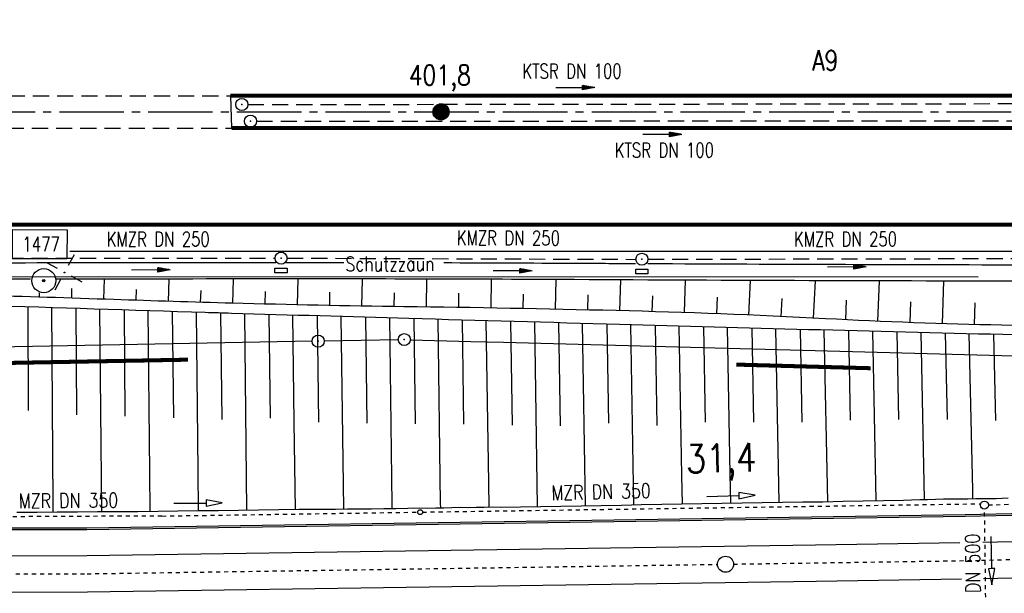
# Model space of a CAD drawing. Extents: x 0 to 1135, y 0 to 420.
# Tile 43 of 80: x 723 to 845, y 161 to 232. Entities that reach past the tile are written whole.
import ezdxf
from ezdxf.enums import TextEntityAlignment as Align

# ---------------------------------------------------------------- set-up
doc = ezdxf.new("R2010")
doc.units = 0
doc.header["$LTSCALE"] = 2
doc.header["$MEASUREMENT"] = 0
for name, pattern in [('ACAD_ISO03W100', [0.5, 0.25, -0.25]), ('ACAD_ISO10W100W', [0.5, 0.25, -0.25]), ('ACHSE', [5.5, 4, -0.5, 0.5, -0.5]), ('AUSGEZOGEN', [0]), ('GEMEINDE', [3.5, 2, -0.5, 0.5, -0.5]), ('GESTRICH-X2', [1.5, 1, -0.5]), ('STRICHLINIEX2', [0.5, 0.25, -0.25])]:
    doc.linetypes.add(name, pattern=pattern)
doc.layers.get('0').update_dxf_attribs({"color": 8, "linetype": 'AUSGEZOGEN'})
for name, color, linetype in [('ACHSETOP', 250, 'ACHSE'), ('Bahnachse', 7, 'CONTINUOUS'), ('BAUWOTOP', 250, 'AUSGEZOGEN'), ('BOESCHG', 8, 'AUSGEZOGEN'), ('Böschungen', 15, 'CONTINUOUS'), ('Durchlaesse', 15, 'CONTINUOUS'), ('FBRTOP', 8, 'AUSGEZOGEN'), ('GEMEINGRZ', 8, 'GEMEINDE'), ('Gleisachsen', 7, 'CONTINUOUS'), ('GRENZL-BAB', 7, 'AUSGEZOGEN'), ('GRENZP-BAB', 7, 'AUSGEZOGEN'), ('HEKT_B', 250, 'CONTINUOUS'), ('Kabelanlagen', 15, 'CONTINUOUS'), ('KANAL', 200, 'GESTRICH-X2'), ('MS-UEBERFAHRT', 8, 'GESTRICH-X2'), ('MULDE', 8, 'AUSGEZOGEN'), ('NETZ', 250, 'AUSGEZOGEN'), ('PFEIL', 200, 'CONTINUOUS'), ('PP', 8, 'AUSGEZOGEN'), ('SCHRIFT', 8, 'AUSGEZOGEN'), ('SCHSYMBOL', 200, 'AUSGEZOGEN'), ('TEXTO', 200, 'CONTINUOUS'), ('Tiefenentwaesserung_und_Sammell', 15, 'CONTINUOUS')]:
    doc.layers.add(name, color=color, linetype=linetype)
doc.styles.add('ROMANS', font='romans.shx', dxfattribs={"width": 0.8})

# ---------------------------------------------------------------- blocks, each defined once
blk = doc.blocks.new('IKR')
at = {"color": 0}
for p, q in [((0, 1), (0, 2.5)), ((-2.5, 0), (-1, 0)), ((1, 0), (2.5, 0)), ((0, -2.5), (0, -1))]:
    blk.add_line(p, q, dxfattribs=at)
blk.add_circle((0, 0), 0.05, dxfattribs=at)
blk.add_point((0, 0), dxfattribs=at)
blk = doc.blocks.new('*X17')
at = {"color": 0}
for p, q in [((212.23, 257.39), (213.24, 258.4)), ((212.24, 257.33), (213.31, 258.4)), ((212.24, 257.47), (213.17, 258.4)), ((212.24, 257.26), (213.37, 258.39)), ((212.24, 257.55), (213.09, 258.39)), ((212.25, 257.2), (213.43, 258.38)), ((212.26, 257.63), (213, 258.37)), ((212.27, 257.14), (213.49, 258.37)), ((212.28, 257.09), (213.55, 258.35)), ((212.29, 257.73), (212.9, 258.35)), ((212.3, 257.04), (213.6, 258.33)), ((212.32, 256.99), (213.65, 258.31)), ((212.34, 257.86), (212.78, 258.29)), ((212.35, 256.94), (213.69, 258.29)), ((212.37, 256.9), (213.74, 258.26)), ((212.4, 256.85), (213.78, 258.24)), ((212.43, 256.81), (213.83, 258.21)), ((212.46, 256.77), (213.86, 258.18)), ((212.49, 256.73), (213.9, 258.14)), ((212.53, 256.7), (213.94, 258.11)), ((212.56, 256.66), (213.97, 258.07)), ((212.6, 256.63), (214.01, 258.03)), ((212.64, 256.6), (214.04, 257.99)), ((212.68, 256.57), (214.07, 257.95)), ((212.73, 256.54), (214.09, 257.91)), ((212.77, 256.52), (214.12, 257.86)), ((212.82, 256.49), (214.14, 257.82)), ((212.87, 256.47), (214.16, 257.77)), ((212.92, 256.45), (214.18, 257.72)), ((212.97, 256.44), (214.2, 257.66)), ((213.03, 256.42), (214.21, 257.6)), ((213.09, 256.41), (214.22, 257.54)), ((213.16, 256.41), (214.23, 257.48)), ((213.22, 256.4), (214.23, 257.41)), ((213.3, 256.41), (214.23, 257.34)), ((213.38, 256.41), (214.22, 257.26)), ((213.46, 256.43), (214.2, 257.17)), ((213.56, 256.46), (214.18, 257.07)), ((213.69, 256.51), (214.12, 256.95))]:
    blk.add_line(p, q, dxfattribs=at)
blk = doc.blocks.new('SRMAST2')
at = {"color": 0}
blk.add_circle((0, 0), 0.999, dxfattribs=at)
blk.add_point((0, 0), dxfattribs=at)
blk.add_blockref('*X17', (-213.23, -257.4))
blk = doc.blocks.new('PKT')
at = {"color": 0}
blk.add_circle((0, 0), 0.15, dxfattribs=at)
blk.add_point((0, 0), dxfattribs=at)
blk = doc.blocks.new('PP')
at = {"color": 0}
blk.add_circle((0, -0.01), 1.49, dxfattribs=at)
blk.add_point((0, 0), dxfattribs=at)
blk = doc.blocks.new('GST')
at = {"color": 0}
blk.add_circle((0, 0), 0.75, dxfattribs=at)
blk.add_point((0, 0), dxfattribs=at)
blk = doc.blocks.new('17')
blk.add_lwpolyline([(-0.76, -1.22), (0.75, -1.22), (0.75, -1.8), (-0.76, -1.8)], close=True)
blk.add_blockref('GST', (0, 0))
blk = doc.blocks.new('10')
blk.add_blockref('GST', (0, 0))
blk = doc.blocks.new('PFEIL2')
at = {"color": 0}
for p, q in [((0.88, 0), (-2.4, -0.01)), ((0.88, -0.27), (0.88, 0.28)), ((0.88, 0.28), (2.43, 0.01)), ((0.91, 0.27), (0.88, 0.26)), ((0.97, 0.26), (0.88, 0.25)), ((1.02, 0.25), (0.88, 0.23)), ((1.07, 0.24), (0.88, 0.21)), ((1.13, 0.23), (0.88, 0.19)), ((1.18, 0.22), (0.88, 0.17)), ((1.24, 0.21), (0.88, 0.15)), ((1.29, 0.21), (0.88, 0.14)), ((1.34, 0.2), (0.88, 0.12)), ((1.4, 0.19), (0.88, 0.1)), ((1.45, 0.18), (0.88, 0.08)), ((1.51, 0.17), (0.88, 0.06)), ((1.56, 0.16), (0.88, 0.04)), ((1.61, 0.15), (0.88, 0.02)), ((1.67, 0.14), (0.88, 0.01)), ((1.72, 0.13), (0.88, -0.01)), ((1.78, 0.12), (0.88, -0.03)), ((1.83, 0.11), (0.88, -0.05)), ((1.88, 0.1), (0.88, -0.07)), ((1.94, 0.09), (0.88, -0.09)), ((2.05, 0.08), (0.88, -0.12)), ((1.99, 0.08), (0.88, -0.11)), ((2.1, 0.07), (0.88, -0.14)), ((2.15, 0.06), (0.88, -0.16)), ((2.21, 0.05), (0.88, -0.18)), ((2.26, 0.04), (0.88, -0.2)), ((2.32, 0.03), (0.88, -0.22)), ((2.37, 0.02), (0.88, -0.23)), ((2.42, 0.01), (0.88, -0.25)), ((2.43, 0.01), (0.88, -0.27))]:
    blk.add_line(p, q, dxfattribs=at)

msp = doc.modelspace()

# ---------------------------------------------------------------- linework, layer by layer
at = {"layer": 'ACHSETOP', "flags": 128}
msp.add_lwpolyline([(25, 241.99), (26.31, 241.79), (51.07, 238.28), (75.86, 235.09), (100.69, 232.2), (125.56, 229.63), (150.46, 227.38), (175.38, 225.43), (200.33, 223.8), (225.3, 222.49), (250.28, 221.49), (275.27, 220.81), (300.26, 220.44), (316.99, 220.37), (325.26, 220.37), (350.26, 220.37), (375.26, 220.37), (400.26, 220.37), (425.26, 220.37), (575.26, 220.37), (825.26, 220.37), (950, 220.37)], dxfattribs=at)
at = {"layer": 'Bahnachse', "linetype": 'ACAD_ISO10W100W'}
for points in [[(842.26, 164.79), (861.08, 165.24)], [(711.54, 163.07), (731.38, 163.11), (809.53, 164.28)], [(811.53, 164.31), (842.26, 164.77)]]:
    msp.add_lwpolyline(points, dxfattribs=at)
at = {"layer": 'Bahnachse', "linetype": 'Continuous'}
msp.add_circle((810.53, 164.29), 1, dxfattribs=at)
at = {"layer": 'BAUWOTOP', "color": 8, "flags": 128}
msp.add_lwpolyline([(618.58, 199.97), (841.85, 199.92)], dxfattribs=at)
at = {"layer": 'BOESCHG'}
for p, q in [((733.5, 199.64), (733.42, 197.15)), ((741.5, 199.65), (741.42, 196.88)), ((749.49, 199.65), (749.41, 196.65)), ((757.48, 199.66), (757.41, 196.45)), ((765.46, 199.65), (765.41, 196.3)), ((773.46, 199.64), (773.41, 196.19)), ((781.47, 199.62), (781.41, 196.06)), ((789.48, 199.58), (789.4, 195.91)), ((797.5, 199.54), (797.4, 195.72)), ((805.54, 199.51), (805.4, 195.48)), ((813.58, 199.47), (813.39, 195.18)), ((821.62, 199.44), (821.38, 194.8)), ((829.59, 199.42), (829.37, 194.41)), ((837.53, 199.4), (837.37, 194.12)), ((725.44, 197.93), (725.42, 197.4)), ((729.46, 198.46), (729.42, 197.28)), ((737.46, 198.33), (737.42, 197.01)), ((745.46, 198.21), (745.41, 196.76)), ((753.45, 198.1), (753.41, 196.55)), ((761.44, 198.01), (761.41, 196.37)), ((769.43, 197.94), (769.41, 196.24)), ((777.43, 197.88), (777.41, 196.13)), ((785.44, 197.79), (785.41, 195.99)), ((793.45, 197.69), (793.4, 195.82)), ((801.46, 197.57), (801.4, 195.61)), ((809.48, 197.42), (809.4, 195.34)), ((817.49, 197.23), (817.39, 195)), ((825.5, 197.01), (825.38, 194.6)), ((833.47, 196.83), (833.37, 194.25)), ((841.43, 196.7), (841.37, 194.01))]:
    msp.add_line(p, q, dxfattribs=at)
msp.add_lwpolyline([(950, 191.04, 0.001548), (930.54, 191.11, -0.002849), (919.22, 191.18, -0.005523), (911.76, 191.35, 0.002908), (897.58, 191.75, 0.001866), (867.71, 192.31, -0.002443), (844.89, 192.76, -0.000416), (820.81, 193.37, -0.000428), (797.39, 194.01, -0.000176), (771.27, 194.75, -0.000209), (749.29, 195.39, -0.000522), (746.02, 195.49, -0.000062), (718.49, 196.37, -0.004496)], format="xyb", dxfattribs=at)
at = {"layer": 'Böschungen', "linetype": 'Continuous'}
for points in [[(724.03, 196.19), (724.08, 183.34)], [(727.1, 183.95), (727.02, 196.1)], [(729.96, 196), (730.08, 182.83)], [(733.18, 170.8), (732.96, 195.91)], [(735.95, 195.81), (736.07, 182.63)], [(739.14, 175.71), (738.94, 195.72)], [(741.94, 195.62), (742.07, 182.43)], [(745.14, 175.85), (744.93, 195.53)], [(747.92, 195.43), (748.07, 182.24)], [(751.19, 171), (750.92, 195.35)], [(753.91, 195.26), (754.06, 182.38)], [(757.06, 181.91), (756.9, 195.17)], [(759.9, 195.08), (760.06, 181.89)], [(763.2, 171.16), (762.89, 194.99)], [(765.89, 194.91), (766.06, 181.79)], [(769.2, 171.69), (768.89, 194.82)], [(771.89, 194.74), (772.06, 181.69)], [(775.2, 171.84), (774.88, 194.65)], [(777.88, 194.56), (778.06, 181.65)], [(781.17, 174.39), (780.87, 194.48)], [(783.87, 194.39), (784.06, 181.55)], [(787.21, 171.47), (786.87, 194.31)], [(789.81, 194.22), (790.01, 181.45)], [(793.17, 171.57), (792.81, 194.14)], [(795.8, 194.06), (796, 181.77)], [(799.17, 171.67), (798.8, 193.97)], [(801.8, 193.89), (802.01, 181.51)], [(805.12, 175.3), (804.79, 193.81)], [(807.78, 193.72), (808, 181.9)], [(811.12, 175.44), (810.78, 193.64)], [(813.78, 193.56), (814, 181.9)], [(817.19, 171.96), (816.78, 193.48)], [(819.78, 193.4), (820, 181.9)], [(823.19, 172.07), (822.77, 193.32)], [(825.77, 193.24), (825.99, 182.15)], [(829.2, 172.18), (828.77, 193.17)], [(831.77, 193.09), (831.99, 182.22)], [(835.2, 172.33), (834.76, 193.01)], [(837.75, 192.94), (837.99, 182.22)], [(841.18, 173.48), (840.74, 192.86)], [(843.74, 192.79), (843.99, 182.1)], [(727.17, 171.83), (727.1, 183.95)], [(757.2, 171.06), (757.06, 181.91)], [(745.19, 170.95), (745.14, 175.85)], [(739.18, 170.85), (739.14, 175.71)], [(805.18, 171.77), (805.12, 175.3)], [(811.18, 171.88), (811.12, 175.44)], [(781.21, 171.36), (781.17, 174.39)], [(841.2, 172.44), (841.18, 173.48)], [(722.68, 170.76), (725.18, 170.75), (727.68, 170.78), (730.18, 170.77), (732.68, 170.81), (735.18, 170.85), (737.68, 170.84), (740.19, 170.88), (742.64, 170.92), (745.14, 170.95), (747.64, 170.94), (750.14, 170.98), (752.64, 171.02), (755.14, 171.06), (757.65, 171.1), (759.15, 171.11), (760.65, 171.12), (762.15, 171.13), (763.65, 171.15), (765.15, 171.16), (766.65, 171.17), (768.15, 171.19), (769.65, 171.2), (771.15, 171.26), (772.61, 171.28), (773.61, 171.25), (774.61, 171.28), (775.61, 171.3), (776.61, 171.33), (777.61, 171.35), (778.61, 171.33), (779.61, 171.35), (780.61, 171.38), (781.61, 171.4), (782.61, 171.38), (785.11, 171.42), (787.61, 171.46), (790.12, 171.49), (792.62, 171.53), (795.12, 171.57), (797.62, 171.61), (800.12, 171.7), (802.63, 171.74), (805.08, 171.78), (807.58, 171.81), (810.08, 171.85), (812.58, 171.89), (815.08, 171.93), (817.59, 171.97), (820.09, 172.01), (822.59, 172.04), (825.09, 172.13), (827.59, 172.17), (830.1, 172.21), (832.6, 172.25), (833.6, 172.27), (834.6, 172.3), (835.55, 172.32), (836.55, 172.35), (837.55, 172.38), (838.55, 172.4), (839.55, 172.38), (840.55, 172.4), (841.55, 172.43), (842.56, 172.45), (844.06, 172.46), (845.56, 172.53)], [(727.18, 170.75), (727.17, 171.83)], [(769.2, 171.21), (769.2, 171.69)], [(775.21, 171.31), (775.2, 171.84)]]:
    msp.add_lwpolyline(points, dxfattribs=at)
at = {"layer": 'Durchlaesse', "linetype": 'STRICHLINIEX2'}
for p, q in [((842.81, 158.21), (842.64, 171.12)), ((842.65, 170.39), (842.65, 170.49))]:
    msp.add_line(p, q, dxfattribs=at)
at = {"layer": 'Durchlaesse', "linetype": 'Continuous'}
msp.add_lwpolyline([(843.42, 167.74), (843.51, 163.75), (843.11, 163.74), (843.56, 161.75), (843.91, 163.75), (843.51, 163.75)], dxfattribs=at)
at = {"layer": 'FBRTOP'}
msp.add_line((749.14, 222.37), (749.28, 218.37), dxfattribs=at)
at = {"layer": 'FBRTOP', "const_width": 0.5}
for points in [[(749.14, 222.37, -0.000001), (825.26, 222.37), (950, 222.37)], [(749.28, 218.37, -0.000001), (825.26, 218.37), (950, 218.37)]]:
    msp.add_lwpolyline(points, format="xyb", dxfattribs=at)
msp.add_lwpolyline([(287.58, 206.63), (300.13, 206.44), (316.96, 206.37), (325.26, 206.37), (350.26, 206.37), (375.26, 206.37), (400.26, 206.37), (425.26, 206.37), (575.26, 206.37), (825.26, 206.37), (950, 206.37)], dxfattribs=at)
at = {"layer": 'FBRTOP'}
msp.add_lwpolyline([(729.24, 203.12), (825.26, 203.12), (950, 203.12)], dxfattribs=at)
at = {"layer": 'GEMEINGRZ', "const_width": 0.5}
for points in [[(743.9, 189.65), (721.87, 189.25)], [(811.85, 189.04), (828.53, 188.59)]]:
    msp.add_lwpolyline(points, dxfattribs=at)
at = {"layer": 'Gleisachsen', "linetype": 'Continuous'}
for p, q in [((842.44, 167.04), (923.64, 168.99)), ((731.35, 165.36), (821.7, 166.71)), ((821.7, 166.71), (839.58, 166.98)), ((721.73, 165.34), (731.35, 165.36)), ((842.52, 162.54), (923.75, 164.49)), ((821.76, 162.21), (839.78, 162.48)), ((731.42, 160.86), (821.76, 162.21)), ((721.74, 160.84), (731.42, 160.86))]:
    msp.add_line(p, q, dxfattribs=at)
at = {"layer": 'GRENZL-BAB'}
for p, q in [((759.27, 191.93), (634.44, 189.65)), ((769.95, 192.12), (760.77, 191.96)), ((771.45, 192.12), (778.94, 191.92)), ((778.94, 191.92), (782.98, 191.81)), ((782.98, 191.81), (857.47, 189.81))]:
    msp.add_line(p, q, dxfattribs=at)
at = {"layer": 'Kabelanlagen', "linetype": 'Continuous'}
for p, q in [((840.24, 170.45), (923.56, 172.45)), ((840.25, 170.24), (923.56, 172.24)), ((731.33, 168.82), (840.24, 170.45)), ((731.34, 168.61), (840.25, 170.24)), ((709.27, 168.78), (731.34, 168.82)), ((709.27, 168.57), (731.34, 168.61))]:
    msp.add_line(p, q, dxfattribs=at)
at = {"layer": 'KANAL'}
for p, q in [((751.3, 221.28), (853.51, 221.4)), ((752.38, 219.21), (853.68, 219.28)), ((706.49, 202.21), (754.68, 202.23)), ((756.17, 202.24), (799.4, 202.09)), ((800.9, 202.1), (850.19, 202.2))]:
    msp.add_line(p, q, dxfattribs=at)
at = {"layer": 'MS-UEBERFAHRT', "flags": 128}
for points in [[(613.66, 222.37, 0.000001), (700.26, 222.37, -0.000001), (749.14, 222.37)], [(613.53, 218.37, 0.000001), (700.26, 218.37, -0.000001), (749.28, 218.37)]]:
    msp.add_lwpolyline(points, format="xyb", dxfattribs=at)
at = {"layer": 'MULDE'}
for points in [[(402.17, 240.74, 0.000005), (413.43, 240.74, 0.000006), (421.55, 240.73, 0), (450.36, 240.73, 0.000007), (451.86, 240.73), (463.17, 240.72, 0.000006), (493.06, 240.72, 0.000025), (500.11, 240.72, 0.000589), (500.47, 240.72, 0.000017), (513.16, 240.75, 0.001441), (540.28, 240.89, -0.004051), (549.92, 240.89, -0.002327), (552.3, 240.86, 0.000509), (563.18, 240.68, 0.000608), (574.06, 240.53, 0.011247), (574.65, 240.53, 0.026637), (574.66, 240.53, 0.000678), (575.14, 240.6, 0.037681), (577.07, 241.03, 0.034266), (579.1, 241.79)], [(754.77, 201.65, 0.000053), (729.47, 201.64, 0.000006), (706.6, 201.62, 0)], [(763.19, 201.66, 0.000289), (756.17, 201.66, 0), (756.01, 201.66, 0.000006)], [(799.38, 201.54, -0.000117), (791.81, 201.57, 0.000667), (775.59, 201.64, 0)], [(900.23, 201.49, 0.000284), (888.03, 201.44, -0.001683), (849.95, 201.37, -0.000759), (800.88, 201.53, 0.001467)], [(724.37, 199.63, 0.000012), (682.63, 199.6, 0.000056)], [(933.5, 199.57, 0.001059), (888.03, 199.44, -0.001682), (849.95, 199.37, -0.000899), (791.8, 199.57, 0.001467), (756.16, 199.66, 0.000056), (729.45, 199.64, 0.000001), (727.57, 199.63, 0.000056)], [(950, 193.4, 0.000057), (934.77, 193.42, 0.000063), (919.19, 193.43, 0.000072), (911.16, 193.43, -0.000041), (897, 193.44, -0.002257), (869.73, 193.57, -0.00247), (844.8, 193.93, -0.008394), (822.92, 194.73, 0.007076), (796.96, 195.73, 0.002977), (770.65, 196.22, -0.003684), (749.4, 196.65, -0.001642), (734.68, 197.1, 0.001462), (718.15, 197.62, 0.002273), (716.78, 197.65, 0.000194), (700.73, 197.95, 0.01703), (694.59, 197.85, 0.009542), (681.65, 196.96)]]:
    msp.add_lwpolyline(points, format="xyb", dxfattribs=at)
at = {"layer": 'PP', "flags": 128}
msp.add_lwpolyline([(722.13, 202.17), (722.14, 205.77), (728.89, 205.76), (728.88, 202.16)], close=True, dxfattribs=at)
at = {"layer": 'Tiefenentwaesserung_und_Sammell', "linetype": 'ACAD_ISO03W100'}
for p, q in [((772.96, 170.76), (842.15, 171.79)), ((740.66, 170.27), (703.06, 170.09)), ((740.66, 170.27), (772.36, 170.75))]:
    msp.add_line(p, q, dxfattribs=at)
at = {"layer": 'Tiefenentwaesserung_und_Sammell', "linetype": 'Continuous'}
for points in [[(742.14, 171.85), (746.14, 171.88), (746.15, 171.48), (748.14, 171.89), (746.14, 172.28), (746.14, 171.88)], [(808.19, 172.7), (812.18, 172.8), (812.19, 172.4), (814.18, 172.84), (812.18, 173.2), (812.18, 172.8)]]:
    msp.add_lwpolyline(points, dxfattribs=at)
at = {"layer": 'Tiefenentwaesserung_und_Sammell', "linetype": 'ACAD_ISO03W100'}
msp.add_lwpolyline([(843.12, 171.66), (844.09, 171.66), (845.59, 171.73)], dxfattribs=at)
at = {"layer": 'Tiefenentwaesserung_und_Sammell', "linetype": 'Continuous'}
for centre, radius in [((772.66, 170.75), 0.3), ((842.62, 171.62), 0.5)]:
    msp.add_circle(centre, radius, dxfattribs=at)

# ---------------------------------------------------------------- block references
at = {"layer": 'GRENZP-BAB'}
for p in [(770.7, 192.14), (760.02, 191.94)]:
    msp.add_blockref('GST', p, dxfattribs=at)
at = {"layer": 'HEKT_B', "rotation": 61.59653548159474}
msp.add_blockref('SRMAST2', (775.26, 220.37), dxfattribs=at)
at = {"layer": 'NETZ', "rotation": 151.5965}
msp.add_blockref('IKR', (728.57, 200.46), dxfattribs=at)
at = {"layer": 'PFEIL'}
for p, rotation in [((791.9, 223.36), 0.0667354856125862), ((802.68, 217.56), 0.05053548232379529), ((825.55, 201.14), 0.08783548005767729), ((739.26, 200.77), 0.01303548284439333), ((784.13, 200.65), 359.8352354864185)]:
    msp.add_blockref('PFEIL2', p, dxfattribs=dict(at, rotation=rotation))
at = {"layer": 'PP', "rotation": 61.59653548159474}
for name in ['PP', 'PKT']:
    msp.add_blockref(name, (726, 199.45), dxfattribs=at)
at = {"layer": 'SCHSYMBOL', "rotation": 3.548496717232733e-05}
for name, p in [('10', (750.55, 221.29)), ('10', (751.63, 219.21)), ('17', (755.42, 202.23)), ('17', (800.16, 202.1))]:
    msp.add_blockref(name, p, dxfattribs=at)

# ---------------------------------------------------------------- texts
at = {"layer": 'Bahnachse', "linetype": 'Continuous', "style": 'ROMANS', "oblique": 0, "width": 0.8334}
msp.add_text('31,4', height=3.5, rotation=1.3749, dxfattribs=at).set_placement((805.64, 175.6))
at = {"layer": 'BAUWOTOP', "color": 8, "style": 'ROMANS', "width": 0.8}
msp.add_text('Schutzzaun', height=1.8, rotation=0.2511, dxfattribs=at).set_placement((763.4, 200.61))
at = {"layer": 'Durchlaesse', "linetype": 'Continuous', "style": 'ROMANS', "oblique": 360, "width": 0.8}
msp.add_text('DN 500', height=1.8, rotation=90.7086, dxfattribs=at).set_placement((842.12, 160.75))
at = {"layer": 'HEKT_B', "style": 'ROMANS', "width": 0.8}
msp.add_text('401,8', height=2.5, rotation=0, dxfattribs=at).set_placement((771.25, 223.68))
at = {"layer": 'PP', "style": 'ROMANS', "width": 0.75}
msp.add_text('1477', height=1.8, rotation=359.8702, dxfattribs=at).set_placement((727.99, 203.06), align=Align.RIGHT)
at = {"layer": 'SCHRIFT', "style": 'ROMANS', "width": 0.8}
msp.add_text('A9', height=2.5, dxfattribs=at).set_placement((821.26, 225.51))
at = {"layer": 'TEXTO', "style": 'ROMANS', "width": 0.75}
for s, rotation, p in [('KTSR DN 100', 0.0667, (791.49, 224.52)), ('KTSR DN 100', 0.0505, (802.94, 214.73)), ('KMZR DN 250', 0.013, (740.19, 203.7)), ('KMZR DN 250', 359.8352, (783.6, 203.84)), ('KMZR DN 250', 0.0878, (825.4, 203.7))]:
    msp.add_text(s, height=1.8, rotation=rotation, dxfattribs=at).set_placement(p, align=Align.CENTER)
at = {"layer": 'Tiefenentwaesserung_und_Sammell', "linetype": 'Continuous', "style": 'ROMANS', "width": 0.8}
for rotation, oblique, p in [(1.3665, 0, (788.94, 172.23)), (0.3665, 360, (722.9, 171.25))]:
    msp.add_text('MZR DN 350', height=1.8, rotation=rotation, dxfattribs=dict(at, oblique=oblique)).set_placement(p)

doc.saveas('drawing.dxf')
